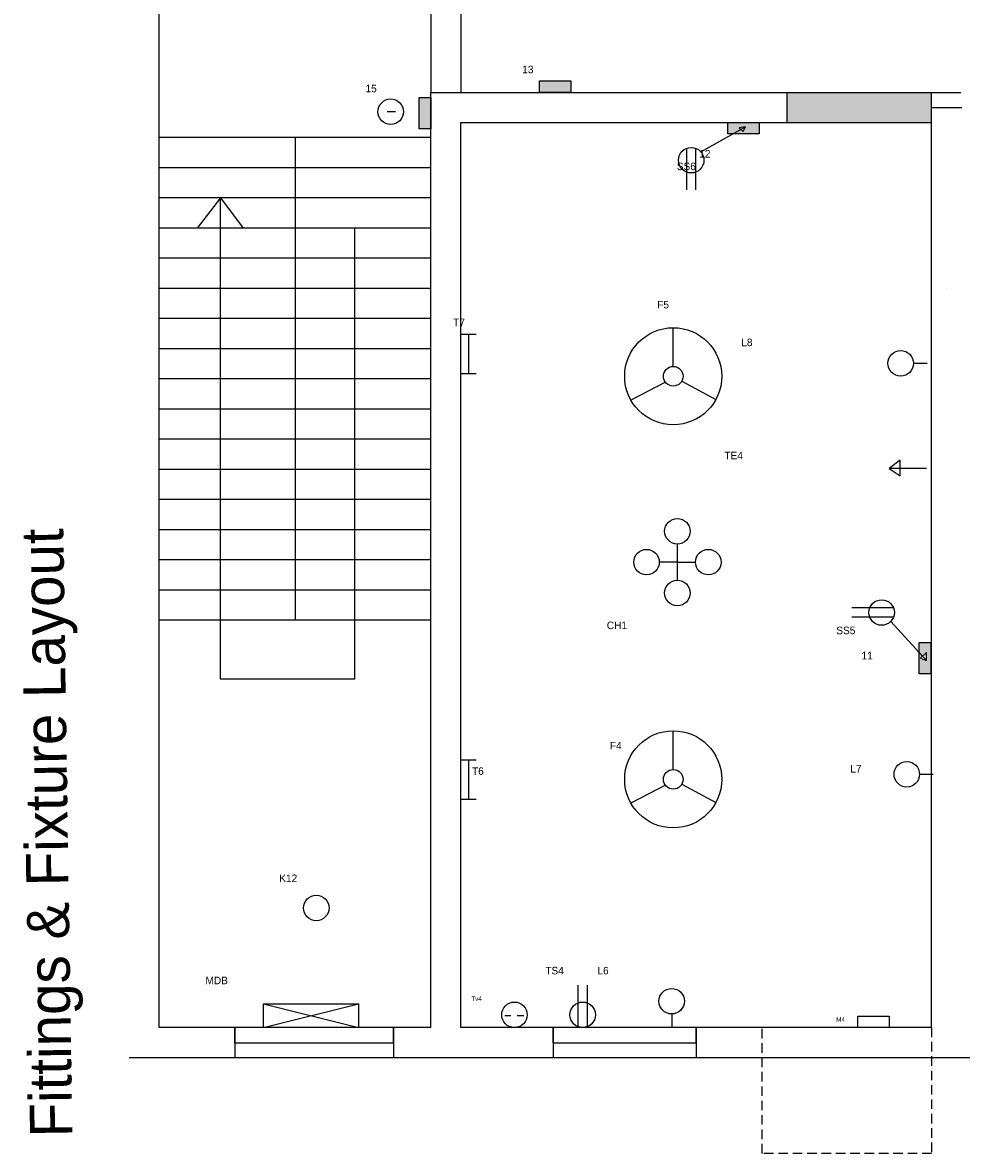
# Model space of a CAD drawing. Header units: inches. Extents: x 25 to 971, y 0 to 821.
# Tile 1 of 5: x 25 to 336, y 0 to 374. Entities that reach past the tile are written whole.
import ezdxf

# ---------------------------------------------------------------- set-up
doc = ezdxf.new("R2010")
doc.units = ezdxf.units.IN
doc.header["$MEASUREMENT"] = 0
doc.linetypes.add('HIDDEN2', pattern=[4.7625, 3.175, -1.5875])

msp = doc.modelspace()

# ---------------------------------------------------------------- hatches: boundary and pattern name
for color, points in [(5, [(206.28, 355.14), (195.91, 355.14), (195.91, 351.3), (206.28, 351.3)]), (5, [(159.91, 349.59), (156.1, 349.59), (156.1, 339.22), (159.91, 339.22)]), (53, [(325.91, 346.3), (325.91, 351.3), (277.91, 351.3), (277.91, 341.3), (325.91, 341.3)]), (5, [(268.72, 341.3), (258.35, 341.3), (258.35, 337.52), (260.04, 337.52), (262.68, 339.01), (262.1, 339.6), (264.17, 339.86), (263.39, 338.29), (262.68, 339.01), (260.04, 337.52), (268.72, 337.52)]), (5, [(325.61, 168.98), (321.78, 168.98), (321.78, 165.68), (322.93, 164.43), (324.22, 165.63), (324.22, 163.03), (322.24, 163.8), (322.93, 164.43), (321.78, 165.68), (321.78, 158.61), (325.61, 158.61)])]:
    msp.add_hatch(color=color).paths.add_polyline_path(points)

# ---------------------------------------------------------------- linework, layer by layer
for p, q in [((69.91, 346.3), (69.91, 462.3)), ((159.91, 435.3), (159.91, 351.3)), ((169.91, 435.3), (169.91, 351.3)), ((159.91, 41.3), (159.91, 351.3)), ((159.91, 351.3), (277.91, 351.3)), ((277.91, 351.3), (277.91, 341.3)), ((277.91, 351.3), (335.63, 351.3)), ((325.91, 346.3), (325.91, 351.3)), ((69.91, 41.3), (69.91, 346.3)), ((145.46, 344.99), (148.21, 344.99)), ((325.91, 41.3), (325.91, 346.3)), ((325.91, 346.3), (335.91, 346.3)), ((169.91, 41.3), (169.91, 341.3)), ((169.91, 341.3), (277.91, 341.3)), ((277.91, 341.3), (325.91, 341.3)), ((249.45, 331.56), (264.17, 339.86)), ((264.17, 339.86), (262.1, 339.6)), ((262.1, 339.6), (263.39, 338.29)), ((263.39, 338.29), (264.17, 339.86)), ((159.91, 336.3), (69.91, 336.3)), ((114.91, 336.3), (114.91, 176.3)), ((244.61, 332.74), (244.61, 318.98)), ((247.7, 332.79), (247.7, 318.98)), ((159.91, 326.3), (69.91, 326.3)), ((159.91, 316.3), (69.91, 316.3)), ((90.16, 316.3), (82.44, 306.3)), ((90.16, 156.79), (90.16, 316.3)), ((90.16, 316.3), (97.69, 306.3)), ((159.91, 306.3), (69.91, 306.3)), ((134.66, 306.3), (134.66, 176.3)), ((159.91, 296.3), (69.91, 296.3)), ((159.91, 286.3), (69.91, 286.3)), ((330.91, 286.3), (330.91, 286.3)), ((159.91, 276.3), (69.91, 276.3)), ((169.91, 271.18), (174.91, 271.18)), ((172.35, 271.18), (172.35, 258.17)), ((240.26, 260.46), (240.26, 273.3)), ((159.91, 266.3), (69.91, 266.3)), ((319.9, 261.49), (324.42, 261.49)), ((159.91, 256.3), (69.91, 256.3)), ((169.91, 258.17), (174.91, 258.17)), ((237.66, 255.24), (226.25, 249.27)), ((243.11, 255.63), (254.38, 249.48)), ((159.91, 246.3), (69.91, 246.3)), ((159.91, 236.3), (69.91, 236.3)), ((315.53, 229.35), (311.86, 226.65)), ((315.53, 224.18), (315.53, 229.35)), ((159.91, 226.3), (69.91, 226.3)), ((324.2, 226.65), (311.86, 226.65)), ((311.86, 226.65), (315.53, 224.18)), ((159.91, 216.3), (69.91, 216.3)), ((159.91, 206.3), (69.91, 206.3)), ((241.64, 189.59), (241.64, 201.59)), ((159.91, 196.3), (69.91, 196.3)), ((241.64, 195.59), (235.64, 195.59)), ((241.64, 195.59), (247.64, 195.59)), ((159.91, 186.3), (69.91, 186.3)), ((313.24, 180.49), (299.48, 180.49)), ((159.91, 176.3), (69.91, 176.3)), ((134.66, 176.3), (134.66, 156.79)), ((313.29, 177.4), (299.48, 177.4)), ((312.35, 175.92), (324.22, 163.03)), ((324.22, 165.63), (322.24, 163.8)), ((324.22, 163.03), (324.22, 165.63)), ((322.24, 163.8), (324.22, 163.03)), ((134.66, 156.79), (90.16, 156.79)), ((240.26, 126.85), (240.26, 139.68)), ((169.91, 130.03), (174.91, 130.03)), ((172.35, 130.03), (172.35, 117.03)), ((321.92, 125.27), (326.43, 125.27)), ((237.66, 121.63), (226.25, 115.66)), ((243.11, 122.02), (254.38, 115.87)), ((169.91, 117.03), (174.91, 117.03)), ((208.76, 41.57), (208.76, 55.38)), ((211.85, 41.62), (211.85, 55.38)), ((104.51, 49.16), (135.99, 41.3)), ((104.51, 41.3), (135.99, 49.16)), ((184.44, 45.28), (186.45, 45.28)), ((188.58, 45.36), (190.78, 45.36)), ((239.76, 45.82), (239.76, 41.3)), ((159.91, 41.3), (69.91, 41.3)), ((94.97, 36.3), (94.97, 41.3)), ((94.97, 41.3), (94.97, 31.3)), ((147.57, 36.3), (147.57, 41.3)), ((147.57, 41.3), (147.57, 31.3)), ((325.91, 41.3), (169.91, 41.3)), ((94.97, 36.3), (147.57, 36.3)), ((164.91, 31.3), (59.91, 31.3)), ((330.91, 31.3), (164.91, 31.3)), ((400.91, 31.3), (330.91, 31.3))]:
    msp.add_line(p, q)
at = {"color": 3}
for p, q in [((200.48, 36.3), (200.48, 41.3)), ((200.48, 41.3), (200.48, 31.3)), ((247.91, 36.3), (247.91, 41.3)), ((247.91, 41.3), (247.91, 31.3)), ((200.48, 36.3), (247.91, 36.3))]:
    msp.add_line(p, q, dxfattribs=at)
at = {"linetype": 'HIDDEN2'}
for p, q in [((269.7, -0.4), (269.7, 41.3)), ((325.91, 41.3), (325.91, -0.4)), ((325.91, -0.4), (269.7, -0.4))]:
    msp.add_line(p, q, dxfattribs=at)
for points in [[(195.91, 355.14), (206.28, 355.14), (206.28, 351.3), (195.91, 351.3)], [(159.93, 349.59), (159.93, 339.22), (156.1, 339.22), (156.1, 349.59)], [(258.35, 341.36), (268.72, 341.36), (268.72, 337.52), (258.35, 337.52)], [(325.61, 168.98), (325.61, 158.61), (321.78, 158.61), (321.78, 168.98)], [(104.51, 49.16), (135.99, 49.16), (135.99, 41.3), (104.51, 41.3)], [(301.44, 45.14), (311.81, 45.14), (311.81, 41.3), (301.44, 41.3)]]:
    msp.add_lwpolyline(points, close=True)
for centre, radius in [((146.62, 344.9), 4.23), ((246.22, 328.83), 4.23), ((240.26, 257.2), 16.09), ((315.67, 261.49), 4.23), ((240.26, 257.2), 3.25), ((241.64, 205.82), 4.23), ((231.41, 195.59), 4.23), ((251.87, 195.59), 4.23), ((241.64, 185.36), 4.23), ((309.33, 178.89), 4.23), ((240.26, 123.59), 16.09), ((317.68, 125.27), 4.23), ((240.26, 123.59), 3.25), ((121.96, 80.95), 4.23), ((239.76, 50.05), 4.23), ((187.63, 45.53), 4.23), ((210.24, 45.53), 4.23)]:
    msp.add_circle(centre, radius)

# ---------------------------------------------------------------- texts
at = {"attachment_point": 1}
for s, insert, char_height, width in [('13', (190.22, 360.15), 2.5, 22.4255), ('       \\P\\P        15', (130.84, 362.19), 2.5, 33.4413), ('\\P\\P\\P\\P               12\\P       SS6\\P\\P\\P\\P\\P\\P\\P\\P\\P\\P\\PF5                          \\P\\P\\P                              L8\\P\\P\\P\\P\\P\\P\\P\\P\\P                        TE4', (234.95, 348.86), 2.5, 90.9619), ('        T7 ', (159.91, 276.3), 2.5, 29.7264), ('\\P\\P            CH1', (207.11, 184.22), 2.5, 72.3858), ('\\P\\PSS5\\P \\P         11\\P\\P\\P\\P\\P\\P\\P\\P\\P     L7', (294.31, 182.53), 2.5, 41.6083), ('\\PF4', (219.3, 140.18), 2.5, 52.8807), ('\\P\\P  T6', (171.72, 135.9), 2.5, 20.9086), ('K12', (109.69, 92.04), 2.5, 28.542), ('TS4            L6', (197.86, 61.43), 2.5, 63.2774), ('\\P\\P              MDB', (72.23, 66.5), 2.5, 87.6887), ('\\P\\P\\P      Tv4', (169.91, 59.14), 1.5, 45.8141), ('       \\P    \\P          \\P\\P            M4', (287.39, 54.75), 1.5, 38.5205)]:
    msp.add_mtext(s, dxfattribs=dict(at, insert=insert, char_height=char_height, width=width))
at = {"insert": (27.09, 4.8), "char_height": 14, "width": 413.8317, "attachment_point": 1, "rotation": 90.8573}
msp.add_mtext('Fittings & Fixture Layout', dxfattribs=at)

doc.saveas('drawing.dxf')
